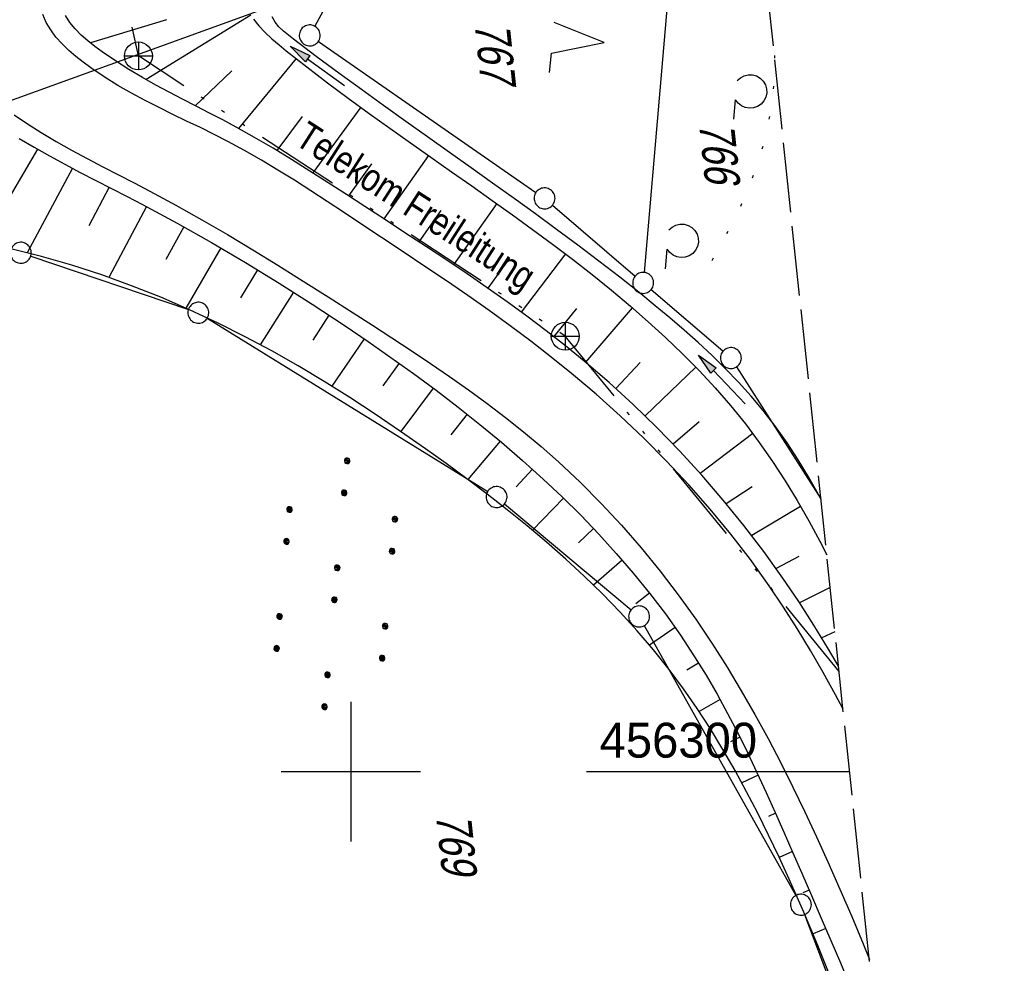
# Model space of a CAD drawing. Extents: x 509535 to 509917, y 455493 to 456443.
# Tile 32 of 34: x 509776 to 509847, y 456286 to 456354. Entities that reach past the tile are written whole.
import ezdxf
from ezdxf.enums import TextEntityAlignment as Align

# ---------------------------------------------------------------- set-up
doc = ezdxf.new("R2010")
doc.units = 0
doc.header["$LTSCALE"] = 10
doc.header["$MEASUREMENT"] = 0
for name, pattern in [('ACAD_ISO14W100', [25.5, 12, -3, 0.5, -3, 0.5, -3, 0.5, -3]), ('AUSGEZOGEN', [0]), ('LT00', [0]), ('LT07', [0.22, 0.02, -0.2]), ('LT14', [0.6, 0.5, -0.1])]:
    doc.linetypes.add(name, pattern=pattern)
doc.layers.get('0').update_dxf_attribs({"linetype": 'LT00'})
for name, color, linetype in [('--EK_FBR', 1, 'LT00'), ('DFK_FLUR_NR', 250, 'LT00'), ('DFK_GZPKT', 250, 'LT00'), ('DFK_KATASTER', 250, 'LT00'), ('DFK_NUTZUNG', 250, 'LT00'), ('GEHOELZ_SYMB', 252, 'Continuous'), ('PFEIL', 140, 'AUSGEZOGEN'), ('TELEKOM', 210, 'ACAD_ISO14W100'), ('TELEKOM_TEXT', 210, 'Continuous'), ('V115_AFBR_BAB', 250, 'LT00'), ('V115_BOESCH', 250, 'LT00'), ('V115_BOSCHUNG', 250, 'LT00'), ('V115_GEHOELZ', 250, 'LT07'), ('V115_GRABEN', 250, 'LT00'), ('V115_RASTER', 250, 'LT00')]:
    doc.layers.add(name, color=color, linetype=linetype)
doc.layers.add('-BLATT_115-RAND', color=7, linetype='LT14', plot=False)
doc.styles.get("Standard").update_dxf_attribs({"font": 'ARIAL.TTF'})
doc.styles.add('Versorgungsltg', font='ARIAL.TTF', dxfattribs={"width": 0.8, "height": 2})

# ---------------------------------------------------------------- blocks, each defined once
blk = doc.blocks.new('SYMB7010')
at = {"color": 0, "linetype": 'ByBlock'}
for points in [[(-0.031408, 0.499213), (-0.093728, 0.49134), (-0.15457, 0.475719), (-0.212975, 0.452595), (-0.268021, 0.422333), (-0.31884, 0.385411), (-0.36463, 0.342411), (-0.40467, 0.29401), (-0.438329, 0.240973), (-0.465074, 0.184136), (-0.484486, 0.124395), (-0.496256, 0.062692), (-0.5002, 0)], [(0.5002, 0), (0.496256, 0.062692), (0.484485, 0.124395), (0.465074, 0.184136), (0.438329, 0.240973), (0.40467, 0.29401), (0.36463, 0.342411), (0.31884, 0.385411), (0.268021, 0.422333), (0.212975, 0.452595), (0.15457, 0.475719), (0.093728, 0.49134), (0.031408, 0.499213), (-0.031408, 0.499213)], [(-0.5002, 0), (-0.496256, -0.062692), (-0.484486, -0.124395), (-0.465075, -0.184136), (-0.438329, -0.240973), (-0.404671, -0.29401), (-0.36463, -0.342411), (-0.31884, -0.385411), (-0.268021, -0.422333), (-0.212975, -0.452595), (-0.154571, -0.475719), (-0.093728, -0.49134), (-0.031408, -0.499213), (0.031408, -0.499213)], [(0.031408, -0.499213), (0.093728, -0.491341), (0.15457, -0.475719), (0.212975, -0.452595), (0.268021, -0.422333), (0.31884, -0.385411), (0.36463, -0.342411), (0.404671, -0.294011), (0.438329, -0.240974), (0.465075, -0.184136), (0.484486, -0.124395), (0.496256, -0.062692), (0.500201, 0)]]:
    blk.add_lwpolyline(points, dxfattribs=at)
blk = doc.blocks.new('SYMB7110')
at = {"color": 0, "linetype": 'ByBlock'}
for p, q in [((-0.515, 0.392919), (-0.515, 0.367081)), ((-0.51, 0.362895), (-0.51, 0.397105)), ((-0.505, 0.399164), (-0.505, 0.360836)), ((-0.5, 0.360204), (-0.5, 0.399796)), ((-0.495, 0.399164), (-0.495, 0.360836)), ((-0.49, 0.362895), (-0.49, 0.397105)), ((-0.485, 0.392919), (-0.485, 0.367081)), ((-0.48, 0.379874), (-0.48, 0.380145)), ((-0.285, 0.392919), (-0.285, 0.367081)), ((-0.28, 0.362895), (-0.28, 0.397105)), ((-0.275, 0.399164), (-0.275, 0.360836)), ((-0.27, 0.360204), (-0.27, 0.399796)), ((-0.265, 0.399164), (-0.265, 0.360836)), ((-0.26, 0.362895), (-0.26, 0.397105)), ((-0.255, 0.392919), (-0.255, 0.367081)), ((-0.25, 0.379874), (-0.25, 0.380146)), ((0.255, 0.392919), (0.255, 0.367081)), ((0.26, 0.362895), (0.26, 0.397105)), ((0.265, 0.399164), (0.265, 0.360836)), ((0.27, 0.360204), (0.27, 0.399796)), ((0.275, 0.399164), (0.275, 0.360836)), ((0.28, 0.362895), (0.28, 0.397105)), ((0.285, 0.392919), (0.285, 0.367081)), ((0.29, 0.379874), (0.29, 0.380145)), ((0.485, 0.392919), (0.485, 0.367081)), ((0.49, 0.362895), (0.49, 0.397105)), ((0.495, 0.399164), (0.495, 0.360836)), ((0.5, 0.360204), (0.5, 0.399796)), ((0.505, 0.399164), (0.505, 0.360836)), ((0.51, 0.362895), (0.51, 0.397105)), ((0.515, 0.392919), (0.515, 0.367081)), ((0.52, 0.379874), (0.52, 0.380146)), ((-0.9, 0.012919), (-0.9, -0.012919)), ((-0.895, -0.017106), (-0.895, 0.017105)), ((-0.89, 0.019164), (-0.89, -0.019164)), ((-0.885, -0.019797), (-0.885, 0.019796)), ((-0.88, 0.019164), (-0.88, -0.019164)), ((-0.875, -0.017106), (-0.875, 0.017105)), ((-0.87, 0.012919), (-0.87, -0.012919)), ((-0.865, -0.000126), (-0.865, 0.000145)), ((-0.67, 0.012919), (-0.67, -0.012919)), ((-0.665, -0.017106), (-0.665, 0.017105)), ((-0.66, 0.019164), (-0.66, -0.019164)), ((-0.655, -0.019797), (-0.655, 0.019796)), ((-0.65, 0.019164), (-0.65, -0.019164)), ((-0.645, -0.017106), (-0.645, 0.017105)), ((-0.64, 0.012919), (-0.64, -0.012919)), ((-0.635, -0.000126), (-0.635, 0.000145)), ((-0.13, 0.012919), (-0.13, -0.012919)), ((-0.125, -0.017105), (-0.125, 0.017105)), ((-0.12, 0.019164), (-0.12, -0.019164)), ((-0.115, -0.019796), (-0.115, 0.019796)), ((-0.11, 0.019164), (-0.11, -0.019164)), ((-0.105, -0.017105), (-0.105, 0.017105)), ((-0.1, 0.012919), (-0.1, -0.012919)), ((-0.095, -0.000126), (-0.095, 0.000146)), ((0.1, 0.012919), (0.1, -0.012919)), ((0.105, -0.017105), (0.105, 0.017105)), ((0.11, 0.019164), (0.11, -0.019164)), ((0.115, -0.019796), (0.115, 0.019796)), ((0.12, 0.019164), (0.12, -0.019164)), ((0.125, -0.017105), (0.125, 0.017105)), ((0.13, 0.012919), (0.13, -0.012919)), ((0.135, -0.000126), (0.135, 0.000146)), ((0.64, 0.012919), (0.64, -0.012919)), ((0.645, -0.017105), (0.645, 0.017105)), ((0.65, 0.019164), (0.65, -0.019164)), ((0.655, -0.019796), (0.655, 0.019796)), ((0.66, 0.019164), (0.66, -0.019164)), ((0.665, -0.017105), (0.665, 0.017105)), ((0.67, 0.012919), (0.67, -0.012919)), ((0.675, -0.000126), (0.675, 0.000146)), ((0.87, 0.012919), (0.87, -0.012919)), ((0.875, -0.017105), (0.875, 0.017105)), ((0.88, 0.019164), (0.88, -0.019164)), ((0.885, -0.019796), (0.885, 0.019796)), ((0.89, 0.019164), (0.89, -0.019164)), ((0.895, -0.017105), (0.895, 0.017105)), ((0.9, 0.012919), (0.9, -0.012919)), ((0.905, -0.000126), (0.905, 0.000146)), ((-0.515, -0.367081), (-0.515, -0.392919)), ((-0.51, -0.397105), (-0.51, -0.362895)), ((-0.505, -0.360836), (-0.505, -0.399164)), ((-0.5, -0.399796), (-0.5, -0.360204)), ((-0.495, -0.360836), (-0.495, -0.399164)), ((-0.49, -0.397106), (-0.49, -0.362895)), ((-0.485, -0.367081), (-0.485, -0.392919)), ((-0.48, -0.380126), (-0.48, -0.379855)), ((-0.285, -0.367081), (-0.285, -0.392919)), ((-0.28, -0.397105), (-0.28, -0.362895)), ((-0.275, -0.360836), (-0.275, -0.399164)), ((-0.27, -0.399796), (-0.27, -0.360204)), ((-0.265, -0.360836), (-0.265, -0.399164)), ((-0.26, -0.397105), (-0.26, -0.362895)), ((-0.255, -0.367081), (-0.255, -0.392919)), ((-0.25, -0.380126), (-0.25, -0.379855)), ((0.255, -0.367081), (0.255, -0.392919)), ((0.26, -0.397105), (0.26, -0.362895)), ((0.265, -0.360836), (0.265, -0.399164)), ((0.27, -0.399796), (0.27, -0.360204)), ((0.275, -0.360836), (0.275, -0.399164)), ((0.28, -0.397105), (0.28, -0.362895)), ((0.285, -0.367081), (0.285, -0.392919)), ((0.29, -0.380126), (0.29, -0.379855)), ((0.485, -0.367081), (0.485, -0.392919)), ((0.49, -0.397105), (0.49, -0.362895)), ((0.495, -0.360836), (0.495, -0.399164)), ((0.5, -0.399796), (0.5, -0.360204)), ((0.505, -0.360836), (0.505, -0.399164)), ((0.51, -0.397105), (0.51, -0.362895)), ((0.515, -0.367081), (0.515, -0.392919)), ((0.52, -0.380126), (0.52, -0.379855))]:
    blk.add_line(p, q, dxfattribs=at)
for points in [[(-0.48, 0.38), (-0.481981, 0.388678), (-0.48753, 0.395637), (-0.49555, 0.399499), (-0.50445, 0.399499), (-0.51247, 0.395637), (-0.518019, 0.388678), (-0.52, 0.38), (-0.518019, 0.371322), (-0.51247, 0.364363), (-0.50445, 0.360501), (-0.49555, 0.360501), (-0.48753, 0.364363), (-0.481981, 0.371322), (-0.48, 0.38)], [(-0.25, 0.38), (-0.251981, 0.388678), (-0.25753, 0.395637), (-0.26555, 0.399499), (-0.27445, 0.399499), (-0.28247, 0.395637), (-0.288019, 0.388678), (-0.29, 0.38), (-0.288019, 0.371322), (-0.28247, 0.364363), (-0.27445, 0.360501), (-0.26555, 0.360501), (-0.25753, 0.364363), (-0.251981, 0.371322), (-0.25, 0.38)], [(0.29, 0.38), (0.288019, 0.388678), (0.28247, 0.395637), (0.27445, 0.399499), (0.26555, 0.399499), (0.25753, 0.395637), (0.251981, 0.388678), (0.25, 0.38), (0.251981, 0.371322), (0.25753, 0.364363), (0.26555, 0.360501), (0.27445, 0.360501), (0.28247, 0.364363), (0.288019, 0.371322), (0.29, 0.38)], [(0.52, 0.38), (0.518019, 0.388678), (0.51247, 0.395637), (0.50445, 0.399499), (0.495549, 0.399499), (0.48753, 0.395637), (0.481981, 0.388678), (0.48, 0.38), (0.481981, 0.371322), (0.48753, 0.364363), (0.495549, 0.360501), (0.50445, 0.360501), (0.51247, 0.364363), (0.518019, 0.371322), (0.52, 0.38)], [(-0.865, 0), (-0.866981, 0.008678), (-0.87253, 0.015637), (-0.88055, 0.019498), (-0.88945, 0.019498), (-0.89747, 0.015637), (-0.903019, 0.008678), (-0.905, 0)], [(-0.905, 0), (-0.903019, -0.008678), (-0.89747, -0.015637), (-0.88945, -0.019499), (-0.88055, -0.019499), (-0.87253, -0.015637), (-0.866981, -0.008678), (-0.865, 0)], [(-0.635, 0), (-0.636981, 0.008678), (-0.64253, 0.015637), (-0.65055, 0.019498), (-0.65945, 0.019498), (-0.66747, 0.015637), (-0.673019, 0.008678), (-0.675, 0)], [(-0.675, 0), (-0.673019, -0.008678), (-0.66747, -0.015637), (-0.65945, -0.019499), (-0.65055, -0.019499), (-0.64253, -0.015637), (-0.636981, -0.008678), (-0.635, 0)], [(-0.095, 0), (-0.096981, 0.008678), (-0.10253, 0.015637), (-0.11055, 0.019499), (-0.11945, 0.019499), (-0.12747, 0.015637), (-0.133019, 0.008678), (-0.135, 0)], [(-0.135, 0), (-0.133019, -0.008678), (-0.12747, -0.015637), (-0.11945, -0.019499), (-0.11055, -0.019499), (-0.10253, -0.015637), (-0.096981, -0.008678), (-0.095, 0)], [(0.135, 0), (0.133019, 0.008678), (0.12747, 0.015637), (0.11945, 0.019499), (0.11055, 0.019499), (0.10253, 0.015637), (0.096981, 0.008678), (0.095, 0)], [(0.095, 0), (0.096981, -0.008678), (0.10253, -0.015637), (0.11055, -0.019499), (0.11945, -0.019499), (0.12747, -0.015637), (0.133019, -0.008678), (0.135, 0)], [(0.675, 0), (0.673019, 0.008678), (0.66747, 0.015637), (0.65945, 0.019499), (0.65055, 0.019499), (0.64253, 0.015637), (0.636981, 0.008678), (0.635, 0)], [(0.635, 0), (0.636981, -0.008678), (0.64253, -0.015637), (0.65055, -0.019499), (0.65945, -0.019499), (0.66747, -0.015637), (0.673019, -0.008678), (0.675, 0)], [(0.905, 0), (0.903019, 0.008678), (0.89747, 0.015637), (0.88945, 0.019499), (0.88055, 0.019499), (0.87253, 0.015637), (0.866981, 0.008678), (0.865, 0)], [(0.865, 0), (0.866981, -0.008678), (0.87253, -0.015637), (0.88055, -0.019499), (0.88945, -0.019499), (0.89747, -0.015637), (0.903019, -0.008678), (0.905, 0)], [(-0.48, -0.38), (-0.481981, -0.371322), (-0.48753, -0.364363), (-0.49555, -0.360501), (-0.50445, -0.360501), (-0.51247, -0.364363), (-0.518019, -0.371322), (-0.52, -0.38), (-0.518019, -0.388678), (-0.51247, -0.395637), (-0.50445, -0.399499), (-0.49555, -0.399499), (-0.48753, -0.395637), (-0.481981, -0.388678), (-0.48, -0.38)], [(-0.25, -0.38), (-0.251981, -0.371322), (-0.25753, -0.364363), (-0.26555, -0.360501), (-0.27445, -0.360501), (-0.28247, -0.364363), (-0.288019, -0.371322), (-0.29, -0.38), (-0.288019, -0.388678), (-0.28247, -0.395637), (-0.27445, -0.399499), (-0.26555, -0.399499), (-0.25753, -0.395637), (-0.251981, -0.388678), (-0.25, -0.38)], [(0.29, -0.38), (0.288019, -0.371322), (0.28247, -0.364363), (0.27445, -0.360501), (0.26555, -0.360501), (0.25753, -0.364363), (0.251981, -0.371322), (0.25, -0.38), (0.251981, -0.388678), (0.25753, -0.395637), (0.26555, -0.399499), (0.27445, -0.399499), (0.28247, -0.395637), (0.288019, -0.388678), (0.29, -0.38)], [(0.52, -0.38), (0.518019, -0.371322), (0.51247, -0.364363), (0.50445, -0.360501), (0.495549, -0.360501), (0.48753, -0.364363), (0.481981, -0.371322), (0.48, -0.38), (0.481981, -0.388678), (0.48753, -0.395637), (0.495549, -0.399499), (0.50445, -0.399499), (0.51247, -0.395637), (0.518019, -0.388678), (0.52, -0.38)]]:
    blk.add_lwpolyline(points, dxfattribs=at)
blk = doc.blocks.new('SYMB7222')
at = {"color": 0, "linetype": 'ByBlock'}
blk.add_line((0, 0.185), (-0.11, -0.185), dxfattribs=at)
blk.add_lwpolyline([(0.25, -0.185), (0.11, -0.185), (0, 0.185)], dxfattribs=at)
blk = doc.blocks.new('Pfreil3')
at = {"layer": 'PFEIL'}
blk.add_hatch(color=256, dxfattribs=at).paths.add_polyline_path([(-1.549, 0.273), (-1.549, -0.273), (0, 0)])
for p, q in [((-1.549, 0), (-4.831, 0)), ((-1.549, -0.273), (-1.549, 0.273)), ((-1.549, 0.273), (0, 0)), ((0, 0), (-1.549, -0.273))]:
    blk.add_line(p, q, dxfattribs=at)
blk = doc.blocks.new('GEHOELZ_SYMB')
at = {"layer": 'GEHOELZ_SYMB'}
blk.add_line((0, 0), (1.4, 0), dxfattribs=at)
blk.add_lwpolyline([(-1.388, 0.017), (-1.612, 0.221), (-1.778, 0.474), (-1.876, 0.761), (-1.898, 1.063), (-1.844, 1.361), (-1.718, 1.636), (-1.526, 1.87), (-1.282, 2.05), (-1, 2.162), (-0.7, 2.2), (-0.4, 2.162), (-0.118, 2.05), (0.126, 1.87), (0.318, 1.636), (0.444, 1.361), (0.498, 1.063), (0.476, 0.761), (0.378, 0.474), (0.212, 0.221), (-0.012, 0.017)], dxfattribs=at)

msp = doc.modelspace()

# ---------------------------------------------------------------- linework, layer by layer
at = {"layer": '--EK_FBR'}
for points in [[(509835.293, 456304.485), (509834.761, 456305.49), (509833.876, 456307.096), (509832.96, 456308.684), (509832.012, 456310.25), (509831.028, 456311.795), (509830.004, 456313.314), (509828.653, 456315.192), (509827.237, 456317.026), (509825.76, 456318.815), (509824.226, 456320.558), (509822.638, 456322.254), (509821, 456323.902), (509819.315, 456325.5), (509817.587, 456327.048), (509815.819, 456328.545), (509814.37, 456329.712), (509812.9, 456330.849), (509811.411, 456331.96), (509809.906, 456333.048), (509808.386, 456334.117), (509806.854, 456335.172), (509805.311, 456336.215), (509803.761, 456337.252), (509802.205, 456338.285), (509800.646, 456339.319), (509799.478, 456340.094), (509798.308, 456340.867), (509797.134, 456341.632), (509795.956, 456342.385), (509794.771, 456343.12), (509793.579, 456343.834), (509792.379, 456344.52), (509791.168, 456345.174), (509790.191, 456345.673), (509789.208, 456346.156), (509788.222, 456346.632), (509787.233, 456347.109), (509786.243, 456347.595), (509785.255, 456348.098), (509784.269, 456348.626), (509783.288, 456349.188), (509782.313, 456349.792), (509781.346, 456350.445), (509780.802, 456350.842), (509780.271, 456351.259), (509779.763, 456351.697), (509779.287, 456352.159), (509778.854, 456352.645), (509778.472, 456353.158), (509778.153, 456353.697), (509777.906, 456354.266)], [(509775.843, 456347.074), (509776.735, 456346.47), (509777.792, 456345.801), (509778.872, 456345.161), (509779.97, 456344.544), (509781.082, 456343.945), (509782.203, 456343.358), (509783.329, 456342.776), (509784.455, 456342.195), (509785.578, 456341.608), (509787.452, 456340.596), (509789.306, 456339.554), (509791.142, 456338.487), (509792.964, 456337.397), (509794.774, 456336.288), (509796.575, 456335.164), (509798.371, 456334.028), (509800.163, 456332.883), (509801.557, 456331.988), (509802.947, 456331.086), (509804.333, 456330.176), (509805.709, 456329.253), (509807.075, 456328.315), (509808.427, 456327.359), (509809.762, 456326.383), (509811.078, 456325.382), (509812.372, 456324.355), (509813.641, 456323.297), (509814.882, 456322.207), (509816.444, 456320.744), (509817.955, 456319.225), (509819.414, 456317.654), (509820.822, 456316.033), (509822.178, 456314.368), (509823.482, 456312.661), (509824.733, 456310.917), (509825.932, 456309.139), (509826.986, 456307.481), (509827.999, 456305.799), (509828.974, 456304.095), (509829.914, 456302.372), (509830.823, 456300.632), (509831.703, 456298.875), (509832.559, 456297.105), (509833.393, 456295.322), (509834.208, 456293.53), (509835.073, 456291.579), (509835.916, 456289.618), (509836.734, 456287.648), (509837.18, 456286.529)]]:
    msp.add_lwpolyline(points, dxfattribs=at)
at = {"layer": '-BLATT_115-RAND'}
msp.add_lwpolyline([(509535.358, 456412.526), (509632.037, 455492.592), (509917.465, 455522.589), (509820.786, 456442.523), (509535.358, 456412.526)], dxfattribs=at)
at = {"layer": 'DFK_KATASTER'}
for p, q in [((509823.266, 456361.793), (509821.025, 456335.776)), ((509798.465, 456356.373), (509748.785, 456338.365)), ((509798.809, 456355.972), (509797.411, 456353.427)), ((509797.667, 456352.343), (509813.274, 456341.518)), ((509814.46, 456340.602), (509820.391, 456335.517)), ((509777.041, 456336.949), (509788.35, 456333.13)), ((509826.681, 456330.126), (509821.53, 456334.541)), ((509789.699, 456332.496), (509809.812, 456320.074)), ((509827.655, 456329.007), (509833.71, 456319.547)), ((509811.025, 456319.198), (509820.096, 456311.601)), ((509821.037, 456310.465), (509831.903, 456291.114)), ((509832.537, 456289.759), (509836.444, 456279.47))]:
    msp.add_line(p, q, dxfattribs=at)
at = {"layer": 'TELEKOM', "ltscale": 0.05, "flags": 128}
msp.add_lwpolyline([(509835.009, 456307.184), (509815.372, 456331.206), (509784.764, 456351.297), (509777.624, 456383.567), (509758.85, 456431.808), (509757.324, 456435.853)], dxfattribs=at)
at = {"layer": 'TELEKOM_TEXT'}
for p, q in [((509784.764, 456352.297), (509784.764, 456350.297)), ((509783.764, 456351.297), (509785.764, 456351.297)), ((509815.372, 456332.206), (509815.372, 456330.206)), ((509814.372, 456331.206), (509816.372, 456331.206))]:
    msp.add_line(p, q, dxfattribs=at)
for centre in [(509784.764, 456351.297), (509815.372, 456331.206)]:
    msp.add_circle(centre, 1, dxfattribs=at)
at = {"layer": 'V115_AFBR_BAB'}
for points in [[(509835.293, 456304.485), (509834.761, 456305.49), (509833.876, 456307.096), (509832.96, 456308.684), (509832.012, 456310.25), (509831.028, 456311.795), (509830.004, 456313.314), (509828.653, 456315.192), (509827.237, 456317.026), (509825.76, 456318.815), (509824.226, 456320.558), (509822.638, 456322.254), (509821, 456323.902), (509819.315, 456325.5), (509817.587, 456327.048), (509815.819, 456328.545), (509814.37, 456329.712), (509812.9, 456330.849), (509811.411, 456331.96), (509809.906, 456333.048), (509808.386, 456334.117), (509806.854, 456335.172), (509805.311, 456336.215), (509803.761, 456337.252), (509802.205, 456338.285), (509800.646, 456339.319), (509799.478, 456340.094), (509798.308, 456340.867), (509797.134, 456341.632), (509795.956, 456342.385), (509794.771, 456343.12), (509793.579, 456343.834), (509792.379, 456344.52), (509791.168, 456345.174), (509790.191, 456345.673), (509789.208, 456346.156), (509788.222, 456346.632), (509787.233, 456347.109), (509786.243, 456347.595), (509785.255, 456348.098), (509784.269, 456348.626), (509783.288, 456349.188), (509782.313, 456349.792), (509781.346, 456350.445), (509780.802, 456350.842), (509780.271, 456351.259), (509779.763, 456351.697), (509779.287, 456352.159), (509778.854, 456352.645), (509778.472, 456353.158), (509778.153, 456353.697), (509777.906, 456354.266)], [(509775.843, 456347.074), (509776.735, 456346.47), (509777.792, 456345.801), (509778.872, 456345.161), (509779.97, 456344.544), (509781.082, 456343.945), (509782.203, 456343.358), (509783.329, 456342.776), (509784.455, 456342.195), (509785.578, 456341.608), (509787.452, 456340.596), (509789.306, 456339.554), (509791.142, 456338.487), (509792.964, 456337.397), (509794.774, 456336.288), (509796.575, 456335.164), (509798.371, 456334.028), (509800.163, 456332.883), (509801.557, 456331.988), (509802.947, 456331.086), (509804.333, 456330.176), (509805.709, 456329.253), (509807.075, 456328.315), (509808.427, 456327.359), (509809.762, 456326.383), (509811.078, 456325.382), (509812.372, 456324.355), (509813.641, 456323.297), (509814.882, 456322.207), (509816.444, 456320.744), (509817.955, 456319.225), (509819.414, 456317.654), (509820.822, 456316.033), (509822.178, 456314.368), (509823.482, 456312.661), (509824.733, 456310.917), (509825.932, 456309.139), (509826.986, 456307.481), (509827.999, 456305.799), (509828.974, 456304.095), (509829.914, 456302.372), (509830.823, 456300.632), (509831.703, 456298.875), (509832.559, 456297.105), (509833.393, 456295.322), (509834.208, 456293.53), (509835.073, 456291.579), (509835.916, 456289.618), (509836.734, 456287.648), (509837.18, 456286.529)]]:
    msp.add_lwpolyline(points, dxfattribs=at)
at = {"layer": 'V115_BOESCH'}
for points in [[(509834.971, 456307.551), (509834.258, 456308.774), (509833.207, 456310.494), (509832.117, 456312.19), (509830.986, 456313.86), (509829.615, 456315.769), (509828.187, 456317.638), (509826.702, 456319.465), (509825.164, 456321.248), (509823.574, 456322.985), (509821.935, 456324.672), (509820.247, 456326.309), (509818.513, 456327.892), (509816.735, 456329.42), (509815.381, 456330.523), (509814.006, 456331.597), (509812.611, 456332.645), (509811.199, 456333.671), (509809.772, 456334.677), (509808.332, 456335.668), (509806.88, 456336.646), (509805.419, 456337.615), (509803.951, 456338.578), (509802.479, 456339.538), (509801.003, 456340.499), (509799.693, 456341.353), (509798.382, 456342.203), (509797.068, 456343.045), (509795.75, 456343.872), (509794.427, 456344.678), (509793.099, 456345.456), (509791.764, 456346.202), (509790.811, 456346.71), (509789.856, 456347.205), (509788.897, 456347.696), (509787.937, 456348.188), (509786.975, 456348.691), (509786.012, 456349.21), (509785.048, 456349.753), (509784.085, 456350.328), (509783.123, 456350.941), (509782.162, 456351.601), (509781.646, 456351.98), (509781.143, 456352.376), (509780.667, 456352.794), (509780.23, 456353.234), (509779.845, 456353.7), (509779.526, 456354.195)], [(509776.216, 456345.382), (509777.293, 456344.746), (509778.384, 456344.131), (509779.486, 456343.534), (509780.597, 456342.949), (509781.713, 456342.373), (509782.832, 456341.8), (509783.95, 456341.226), (509785.065, 456340.646), (509787.552, 456339.308), (509790.01, 456337.921), (509792.441, 456336.488), (509794.846, 456335.013), (509797.226, 456333.497), (509799.582, 456331.944), (509801.235, 456330.824), (509802.875, 456329.684), (509804.499, 456328.523), (509806.105, 456327.337), (509807.692, 456326.125), (509809.257, 456324.884), (509810.797, 456323.613), (509812.312, 456322.308), (509813.798, 456320.967), (509815.155, 456319.684), (509816.481, 456318.369), (509817.775, 456317.021), (509819.032, 456315.639), (509820.249, 456314.225), (509821.423, 456312.777), (509822.551, 456311.296), (509823.628, 456309.782), (509824.652, 456308.235), (509825.476, 456306.899), (509826.263, 456305.542), (509827.018, 456304.165), (509827.743, 456302.771), (509828.443, 456301.362), (509829.122, 456299.94), (509829.784, 456298.507), (509830.432, 456297.067), (509831.07, 456295.62), (509831.703, 456294.169), (509832.334, 456292.717), (509833.033, 456291.109), (509833.731, 456289.502), (509834.424, 456287.892), (509835.108, 456286.281), (509835.778, 456284.666)], [(509834.452, 456285.137), (509833.494, 456287.538), (509832.489, 456289.923), (509831.44, 456292.293), (509830.711, 456293.876), (509829.96, 456295.449), (509829.185, 456297.009), (509828.382, 456298.554), (509827.549, 456300.079), (509826.682, 456301.582), (509825.78, 456303.06), (509824.839, 456304.51), (509823.856, 456305.929), (509822.828, 456307.313), (509821.701, 456308.724), (509820.526, 456310.096), (509819.305, 456311.431), (509818.042, 456312.731), (509816.74, 456313.997), (509815.404, 456315.231), (509814.035, 456316.435), (509812.638, 456317.611), (509811.216, 456318.762), (509809.772, 456319.887), (509808.311, 456320.991), (509806.834, 456322.073), (509805.346, 456323.137), (509803.552, 456324.388), (509801.744, 456325.611), (509799.919, 456326.802), (509798.077, 456327.958), (509796.214, 456329.074), (509794.328, 456330.147), (509792.417, 456331.173), (509790.479, 456332.149), (509788.437, 456333.104), (509786.365, 456333.998), (509784.264, 456334.829), (509782.137, 456335.595), (509779.986, 456336.292), (509777.812, 456336.919), (509775.617, 456337.474)]]:
    msp.add_lwpolyline(points, dxfattribs=at)
at = {"layer": 'V115_BOSCHUNG'}
for p, q in [((509786.788, 456353.873), (509781.323, 456352.23)), ((509792.824, 456354.214), (509785.311, 456349.602)), ((509796.072, 456351.114), (509791.94, 456346.105)), ((509791.473, 456350.23), (509788.835, 456347.727)), ((509800.703, 456347.614), (509797.281, 456342.909)), ((509796.509, 456346.946), (509794.681, 456344.525)), ((509777.516, 456344.618), (509775.572, 456341.263)), ((509805.558, 456344.161), (509802.354, 456339.619)), ((509780.036, 456343.243), (509776.782, 456337.188)), ((509801.472, 456343.573), (509799.83, 456341.264)), ((509782.663, 456341.886), (509781.219, 456339.121)), ((509785.348, 456340.497), (509782.646, 456335.418)), ((509810.477, 456340.708), (509807.36, 456336.324)), ((509806.442, 456340.21), (509804.868, 456337.978)), ((509788.032, 456339.041), (509786.734, 456336.708)), ((509790.683, 456337.53), (509788.175, 456333.22)), ((509815.385, 456337.115), (509812.212, 456332.937)), ((509811.375, 456336.793), (509809.812, 456334.649)), ((509793.302, 456335.966), (509792.081, 456333.964)), ((509795.881, 456334.36), (509793.502, 456330.599)), ((509798.431, 456332.708), (509797.261, 456330.927)), ((509816.178, 456333.2), (509814.551, 456331.176)), ((509820.182, 456333.247), (509816.815, 456329.353)), ((509800.953, 456331.016), (509798.632, 456327.615)), ((509803.452, 456329.275), (509802.287, 456327.648)), ((509820.748, 456329.317), (509818.995, 456327.461)), ((509824.73, 456328.99), (509821.097, 456325.496)), ((509805.912, 456327.481), (509803.577, 456324.371)), ((509808.334, 456325.621), (509807.163, 456324.149)), ((509824.983, 456325.072), (509823.114, 456323.468)), ((509828.824, 456324.225), (509825.053, 456321.372)), ((509810.7, 456323.695), (509808.379, 456320.94)), ((509813.014, 456321.681), (509811.865, 456320.418)), ((509828.774, 456320.422), (509826.924, 456319.197)), ((509815.248, 456319.594), (509813.013, 456317.3)), ((509832.253, 456318.995), (509828.742, 456316.924)), ((509817.401, 456317.417), (509816.323, 456316.395)), ((509819.458, 456315.152), (509817.402, 456313.361)), ((509832.119, 456315.426), (509830.496, 456314.555)), ((509834.377, 456313.199), (509832.172, 456312.106)), ((509821.414, 456312.788), (509820.439, 456312.025)), ((509823.245, 456310.332), (509821.421, 456309.059)), ((509834.711, 456310.024), (509833.768, 456309.585)), ((509824.937, 456307.782), (509824.098, 456307.263)), ((509826.478, 456305.157), (509824.966, 456304.318)), ((509827.893, 456302.473), (509827.223, 456302.136)), ((509829.21, 456299.752), (509828.031, 456299.205)), ((509830.457, 456297.01), (509829.937, 456296.78)), ((509831.664, 456294.26), (509830.723, 456293.851)), ((509832.86, 456291.508), (509832.412, 456291.314)), ((509834.054, 456288.753), (509833.151, 456288.367))]:
    msp.add_line(p, q, dxfattribs=at)
at = {"layer": 'V115_GEHOELZ', "flags": 128}
msp.add_lwpolyline([(509830.369, 456351.337), (509830.38, 456351.093), (509830.362, 456349.932), (509830.277, 456348.765), (509830.13, 456347.599), (509829.924, 456346.44), (509829.664, 456345.297), (509829.353, 456344.175), (509828.995, 456343.083), (509828.616, 456342.077), (509828.203, 456341.1), (509827.762, 456340.147), (509827.296, 456339.215), (509826.812, 456338.299), (509826.313, 456337.395), (509825.804, 456336.5), (509825.29, 456335.608)], dxfattribs=at)
at = {"layer": 'V115_GRABEN'}
for points in [[(509793.01, 456353.938), (509793.408, 456353.443), (509793.855, 456352.975), (509794.338, 456352.527), (509794.846, 456352.096), (509795.366, 456351.674), (509796.847, 456350.507), (509798.33, 456349.372), (509799.815, 456348.265), (509801.3, 456347.182), (509802.783, 456346.118), (509804.265, 456345.069), (509805.743, 456344.032), (509807.216, 456343.001), (509808.683, 456341.974), (509810.143, 456340.945), (509811.594, 456339.91), (509813.036, 456338.866), (509814.468, 456337.808), (509815.887, 456336.732), (509817.292, 456335.633), (509818.684, 456334.509), (509820.059, 456333.353), (509821.324, 456332.247), (509822.568, 456331.11), (509823.786, 456329.941), (509824.974, 456328.739), (509826.124, 456327.502), (509827.232, 456326.23), (509828.292, 456324.922), (509829.288, 456323.594), (509830.236, 456322.233), (509831.14, 456320.841), (509832.004, 456319.422), (509832.831, 456317.979), (509833.626, 456316.515), (509834.131, 456315.539)], [(509833.714, 456319.512), (509833.527, 456319.862), (509832.814, 456321.119), (509832.066, 456322.351), (509831.278, 456323.556), (509830.448, 456324.731), (509829.57, 456325.872), (509828.709, 456326.903), (509827.807, 456327.904), (509826.87, 456328.877), (509825.903, 456329.824), (509824.911, 456330.747), (509823.898, 456331.649), (509822.869, 456332.531), (509821.829, 456333.395), (509820.783, 456334.242), (509819.281, 456335.431), (509817.776, 456336.595), (509816.266, 456337.739), (509814.751, 456338.865), (509813.229, 456339.979), (509811.701, 456341.083), (509810.165, 456342.183), (509808.621, 456343.281), (509807.068, 456344.382), (509805.506, 456345.49), (509803.933, 456346.608), (509802.348, 456347.741), (509800.752, 456348.893), (509799.144, 456350.067), (509797.522, 456351.267), (509795.886, 456352.498), (509795.518, 456352.781), (509795.165, 456353.075), (509794.844, 456353.387), (509794.571, 456353.726), (509794.361, 456354.1)]]:
    msp.add_lwpolyline(points, dxfattribs=at)
at = {"layer": 'V115_RASTER'}
for p, q in [((509800, 456305), (509800, 456295)), ((509794.999, 456300), (509804.999, 456300)), ((509816.897, 456300), (509835.764, 456300))]:
    msp.add_line(p, q, dxfattribs=at)

# ---------------------------------------------------------------- block references
at = {"layer": 'DFK_GZPKT', "xscale": 1.500000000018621, "yscale": 1.5, "zscale": 1.5, "rotation": 264.7377099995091}
for p in [(509797.05, 456352.77), (509813.89, 456341.089), (509776.33, 456337.189), (509820.96, 456335.03), (509789.06, 456332.889), (509827.25, 456329.64), (509810.45, 456319.679), (509820.67, 456311.119), (509832.27, 456290.459)]:
    msp.add_blockref('SYMB7010', p, dxfattribs=at)
at = {"layer": 'DFK_NUTZUNG', "yscale": 10, "zscale": 10}
for name, p, xscale, rotation in [('SYMB7222', (509816.322, 456352.432), 10.00000000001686, 264.7377100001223), ('SYMB7110', (509798.92, 456313.459), 9.999999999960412, 264.7377000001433)]:
    msp.add_blockref(name, p, dxfattribs=dict(at, xscale=xscale, rotation=rotation))
at = {"layer": 'GEHOELZ_SYMB', "rotation": 264.737700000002}
for p in [(509827.565, 456348.147), (509822.664, 456337.441)]:
    msp.add_blockref('GEHOELZ_SYMB', p, dxfattribs=at)
at = {"layer": 'PFEIL'}
for p, rotation in [((509795.644, 456352.007), 144.0361277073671), ((509824.934, 456329.858), 133.7983637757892)]:
    msp.add_blockref('Pfreil3', p, dxfattribs=dict(at, rotation=rotation))

# ---------------------------------------------------------------- texts
at = {"layer": 'DFK_FLUR_NR', "oblique": 13.754, "width": 0.75}
for s, p in [('767', (509808.867, 456353.631)), ('766', (509824.959, 456346.471)), ('769', (509806.093, 456296.929))]:
    msp.add_text(s, height=2.5, rotation=275.9994, dxfattribs=at).set_placement(p)
at = {"layer": 'TELEKOM_TEXT', "style": 'Versorgungsltg', "width": 0.8}
msp.add_text('Telekom Freileitung', height=2, rotation=327.24579, dxfattribs=at).set_placement((509804.131, 456339.711), align=Align.CENTER)
at = {"layer": 'V115_RASTER', "width": 0.969}
msp.add_text(' 456300', height=2.5, rotation=0.00138, dxfattribs=at).set_placement((509816.897, 456301))

doc.saveas('drawing.dxf')
